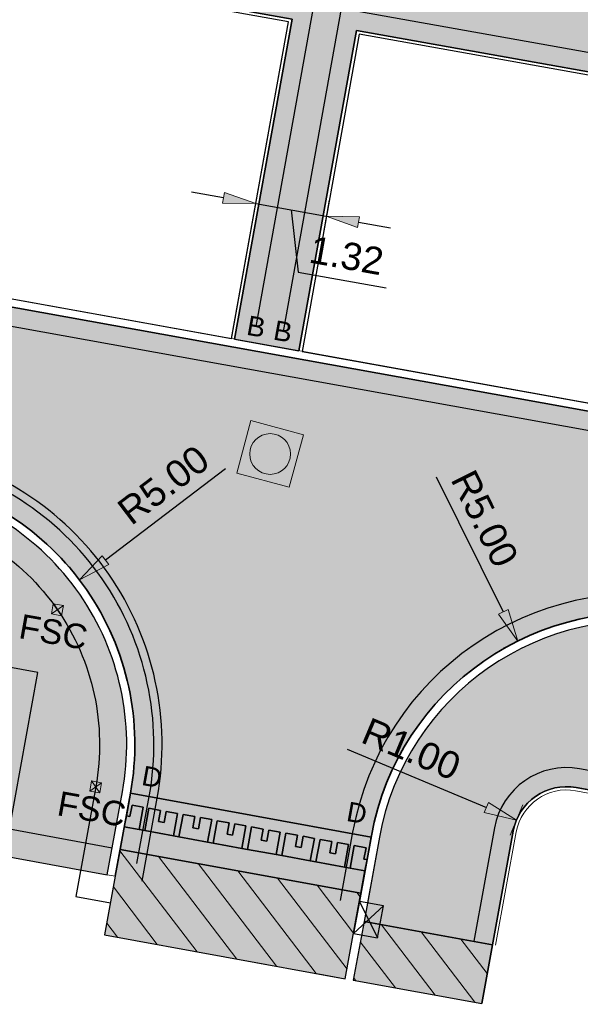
# Model space of a CAD drawing. Header units: metres. Extents: x 131295 to 132236, y 397710 to 398702.
# Tile 31 of 127: x 131415 to 131425, y 397912 to 397930. Entities that reach past the tile are written whole.
import ezdxf
from ezdxf.enums import TextEntityAlignment as Align

# ---------------------------------------------------------------- set-up
doc = ezdxf.new("R2010")
doc.units = ezdxf.units.M
doc.linetypes.add('AL-BANDVERLAGING', pattern=[5, 1.5, -1, 0, -1, 1.5])
doc.linetypes.add('AL-MATERIAALS', pattern=[2, 1, -1])
doc.layers.get('Defpoints').update_dxf_attribs({"color": 128})
for name, color, linetype, lineweight in [('N-IE-afzetpaal', 190, 'Continuous', 18), ('N-IE-te stellen putdeksel', 190, 'Continuous', 18), ('N-KO-bandverlaging', 1, 'AL-BANDVERLAGING', 18), ('N-KO-opsluitband 60x200mm', 2, 'Continuous', 25), ('N-KO-opsluitband achterkant', 8, 'Continuous', 5), ('N-KO-tekst banden', 1, 'Continuous', 18), ('N-KO-trottoirband 130-150x250mm', 3, 'Continuous', 35), ('N-KO-trottoirband achterkant', 8, 'Continuous', 5), ('N-RI-trottoirkolk', 7, 'Continuous', 25), ("N-VH-arcering 'MAT' grijs 254", 254, 'Continuous', 18), ('N-VH-arcering herstraten', 1, 'Continuous', 18), ('X-AL-maatvoering', 1, 'Continuous', 18), ('X-AL-materiaalscheiding', 1, 'AL-MATERIAALS', 18), ('X-AL-sinusdrempel grijs', 252, 'Continuous', 25), ('X-AL-sinusdrempel wit', 255, 'Continuous', 25), ('X-AL-sinusdrempel zwart', 250, 'Continuous', 25)]:
    doc.layers.add(name, color=color, linetype=linetype, lineweight=lineweight)
doc.layers.add("N-VH-arcering 'MAT' kleur 1 (heiderood)", color=7, linetype='Continuous', lineweight=18, true_color=0xd98c8c)
for name, color, linetype, plot in [('X-AL-contourlijnen', 30, 'Continuous', False), ('X-AL-hulplijn bandenlijnnummers', 30, 'Continuous', False), ('X-AL-hulplijn hoogtetekst', 190, 'Continuous', False)]:
    doc.layers.add(name, color=color, linetype=linetype, plot=plot)
doc.styles.add('CS Annotative', font='arial.ttf')
doc.dimstyles.new('CS Annotative', dxfattribs={"dimtxt": 2.5, "dimasz": 3, "dimexe": 0.18, "dimexo": 0.0625, "dimgap": 1, "dimtad": 1, "dimzin": 0, "dimdsep": 46, "dimtxsty": 'CS Annotative', "dimblk": 'CS Dimensionpijl', "dimcen": 0, "dimse1": 1, "dimse2": 1, "dimclrd": 256, "dimclre": 256, "dimclrt": 2, "dimadec": 0, "dimazin": 0, "dimtm": 1e-09, "dimtfac": 1, "dimtofl": 0, "dimtmove": 1, "dimatfit": 3, "dimfxl": 1, "dimtfillclr": 256, "dimtolj": 1, "dimtzin": 0, "dimarcsym": 0})
pattern_1 = [(307.33, (0, 0), (0.3975780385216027, 0.3032024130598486), [])]

# ---------------------------------------------------------------- blocks, each defined once
blk = doc.blocks.new('CS Dimensionpijl')
h = blk.add_hatch(color=256)
h.dxf.hatch_style = 1
h.paths.add_polyline_path([(-1, -0.1666666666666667), (0, 0), (-1, 0.1666666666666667)])
at = {"flags": 128}
blk.add_lwpolyline([(0, 0.5), (0, -0.5)], dxfattribs=at)
blk.add_lwpolyline([(-1, -0.1666666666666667), (0, 0), (-1, 0.1666666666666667)], close=True, dxfattribs=at)
blk = doc.blocks.new('*D224')
at = {"layer": 'Defpoints', "color": 0, "transparency": 16777216}
for p in [(131415.8114801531, 397919.569261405), (131411.8313420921, 397916.5429598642)]:
    blk.add_point(p, dxfattribs=at)
at = {"layer": 'X-AL-maatvoering', "lineweight": -2, "transparency": 16777216}
blk.add_line((131418.4985348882, 397921.6123658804), (131416.2890967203, 397919.9324175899), dxfattribs=at)
at = {"layer": 'X-AL-maatvoering', "lineweight": -2, "transparency": 16777216, "xscale": 0.6000000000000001, "yscale": 0.6000000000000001, "zscale": 0.6000000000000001, "rotation": 217.2475757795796}
blk.add_blockref('CS Dimensionpijl', (131415.8114801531, 397919.569261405), dxfattribs=at)
at = {"layer": 'X-AL-maatvoering', "color": 2, "transparency": 16777216, "insert": (131417.3570572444, 397921.3163904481), "char_height": 0.5, "attachment_point": 5, "rotation": 37.24757577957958, "style": 'CS Annotative'}
blk.add_mtext('\\A1;R5.00', dxfattribs=at)
blk = doc.blocks.new('*D225')
at = {"layer": 'Defpoints', "color": 0, "transparency": 16777216}
for p in [(131423.8755991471, 397918.445388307), (131426.1008768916, 397913.9678734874)]:
    blk.add_point(p, dxfattribs=at)
at = {"layer": 'X-AL-maatvoering', "lineweight": -2, "transparency": 16777216}
blk.add_line((131422.3732786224, 397921.468230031), (131423.6085658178, 397918.9826900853), dxfattribs=at)
at = {"layer": 'X-AL-maatvoering', "lineweight": -2, "transparency": 16777216, "xscale": 0.6000000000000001, "yscale": 0.6000000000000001, "zscale": 0.6000000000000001, "rotation": 296.4268928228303}
blk.add_blockref('CS Dimensionpijl', (131423.8755991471, 397918.445388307), dxfattribs=at)
at = {"layer": 'X-AL-maatvoering', "color": 2, "transparency": 16777216, "insert": (131423.2651159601, 397920.6967387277), "char_height": 0.5, "attachment_point": 5, "rotation": 296.4268928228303, "style": 'CS Annotative'}
blk.add_mtext('\\A1;R5.00', dxfattribs=at)
blk = doc.blocks.new('*D226')
at = {"layer": 'Defpoints', "color": 0, "transparency": 16777216}
for p in [(131423.8504019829, 397915.153223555), (131424.7725817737, 397914.7664620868)]:
    blk.add_point(p, dxfattribs=at)
at = {"layer": 'X-AL-maatvoering', "lineweight": -2, "transparency": 16777216}
blk.add_line((131420.7375105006, 397916.458767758), (131423.2970941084, 397915.385280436), dxfattribs=at)
at = {"layer": 'X-AL-maatvoering', "lineweight": -2, "transparency": 16777216, "xscale": 0.6000000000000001, "yscale": 0.6000000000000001, "zscale": 0.6000000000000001, "rotation": 337.2468620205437}
blk.add_blockref('CS Dimensionpijl', (131423.8504019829, 397915.153223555), dxfattribs=at)
at = {"layer": 'X-AL-maatvoering', "color": 2, "transparency": 16777216, "insert": (131421.9167356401, 397916.4579085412), "char_height": 0.5, "attachment_point": 5, "rotation": 337.2468620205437, "style": 'CS Annotative'}
blk.add_mtext('\\A1;R1.00', dxfattribs=at)
blk = doc.blocks.new('CS Afzetpaal')
for p, q in [((0.09398349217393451, 0.09398291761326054), (-0.09398349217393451, -0.09398291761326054)), ((-0.0939829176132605, 0.09398291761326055), (0.0939829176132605, -0.09398291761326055))]:
    blk.add_line(p, q)
at = {"flags": 128}
blk.add_lwpolyline([(-0.09398320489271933, 0.09398320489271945), (0.0939837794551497, 0.09398320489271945), (0.0939837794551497, -0.09398263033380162), (-0.09398320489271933, -0.09398263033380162)], close=True, dxfattribs=at)
at = {"style": 'CS Annotative'}
blk.add_attdef('RECHTS', text='', height=0.45, dxfattribs=at).set_placement((0, -0.1879658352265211), align=Align.TOP_CENTER)
blk = doc.blocks.new('*U543')
for p, q in [((2.500905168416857, 1.028578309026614), (-0.2947808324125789, -1.470749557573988)), ((0.2947808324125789, 1.470749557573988), (1.9113435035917, -1.912920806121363))]:
    blk.add_line(p, q)
blk.add_lwpolyline([(0.2947808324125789, 1.470749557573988), (-0.2947808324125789, -1.470749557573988), (1.9113435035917, -1.912920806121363), (2.500905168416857, 1.028578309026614)], close=True)
blk = doc.blocks.new('CS te stellen put(deksel)')
at = {"flags": 128}
blk.add_lwpolyline([(-0.5, -0.5), (0.5, -0.5), (0.5, 0.5), (-0.5000000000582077, 0.5), (-0.5, -0.5)], close=True, dxfattribs=at)
blk.add_circle((0.0001273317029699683, 0.0003214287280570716), 0.3749999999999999)
blk = doc.blocks.new('*D611')
at = {"layer": 'Defpoints', "color": 0, "transparency": 16777216}
for p in [(131419.1314266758, 397926.9227703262), (131420.4306785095, 397926.6896507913), (131420.3532374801, 397926.2580464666)]:
    blk.add_point(p, dxfattribs=at)
at = {"layer": 'X-AL-maatvoering', "lineweight": -2, "transparency": 16777216}
for p, q in [((131418.4634166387, 397926.597129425), (131417.872847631, 397926.7030928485)), ((131419.0539856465, 397926.4911660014), (131420.3532374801, 397926.2580464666)), ((131419.7036115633, 397926.374606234), (131419.8344396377, 397925.2311570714)), ((131420.9438064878, 397926.152083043), (131421.5343754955, 397926.0461196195)), ((131419.8344396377, 397925.2311570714), (131421.4551473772, 397924.9403599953))]:
    blk.add_line(p, q, dxfattribs=at)
at = {"layer": 'X-AL-maatvoering', "lineweight": -2, "transparency": 16777216, "xscale": 0.6000000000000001, "yscale": 0.6000000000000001, "zscale": 0.6000000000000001}
for p, rotation in [((131419.0539856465, 397926.4911660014), 349.8278861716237), ((131420.3532374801, 397926.2580464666), 169.8278861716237)]:
    blk.add_blockref('CS Dimensionpijl', p, dxfattribs=dict(at, rotation=rotation))
at = {"layer": 'X-AL-maatvoering', "color": 2, "transparency": 16777216, "insert": (131420.725229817, 397925.5340565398), "char_height": 0.5, "attachment_point": 5, "rotation": 349.82788617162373, "style": 'CS Annotative'}
blk.add_mtext('\\A1;1.32', dxfattribs=at)

msp = doc.modelspace()

# ---------------------------------------------------------------- hatches: boundary and pattern name
at = {"layer": "N-VH-arcering 'MAT' grijs 254"}
h = msp.add_hatch(color=256, dxfattribs=at)
h.dxf.hatch_style = 1
edge = h.paths.add_edge_path()
edge.add_line((131362.3298426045, 397940.1562312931), (131376.1443479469, 397937.6747420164))
edge.add_line((131376.1443479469, 397937.6747420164), (131375.4591707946, 397933.8779143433))
edge.add_line((131375.4591707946, 397933.8779143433), (131375.1217462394, 397932.0081163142))
edge.add_arc((131375.2693618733, 397931.9814775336), 0.1499999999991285, 169.7704755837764, 259.7704755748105)
edge.add_line((131375.2427230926, 397931.8338618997), (131375.3581578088, 397932.4735296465))
edge.add_line((131375.3581578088, 397932.4735296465), (131375.5057734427, 397932.4468908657))
edge.add_line((131375.5057734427, 397932.4468908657), (131376.391467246, 397932.2870581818))
edge.add_line((131376.391467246, 397932.2870581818), (131376.5390828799, 397932.2604194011))
edge.add_line((131376.5390828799, 397932.2604194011), (131376.4236481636, 397931.6207516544))
edge.add_arc((131376.4502869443, 397931.7683672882), 0.1499999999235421, 259.7704755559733, 349.7704755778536)
edge.add_line((131376.5979025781, 397931.7417285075), (131376.9353271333, 397933.6115265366))
edge.add_line((131376.9353271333, 397933.6115265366), (131377.6207187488, 397937.409542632))
edge.add_line((131377.6207187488, 397937.409542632), (131388.4651395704, 397935.4615674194))
edge.add_line((131388.4651395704, 397935.4615674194), (131395.1418002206, 397934.2707183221))
edge.add_line((131395.1418002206, 397934.2707183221), (131394.4523823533, 397930.4503912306))
edge.add_line((131394.4523823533, 397930.4503912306), (131394.1149577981, 397928.5805932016))
edge.add_arc((131394.2625734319, 397928.553954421), 0.1499999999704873, 169.7704755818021, 259.7704755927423)
edge.add_line((131394.2359346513, 397928.4063387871), (131394.3513693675, 397929.0460065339))
edge.add_line((131394.3513693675, 397929.0460065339), (131394.4989850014, 397929.0193677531))
edge.add_line((131394.4989850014, 397929.0193677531), (131395.3846788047, 397928.8595350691))
edge.add_line((131395.3846788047, 397928.8595350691), (131395.5322944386, 397928.8328962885))
edge.add_line((131395.5322944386, 397928.8328962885), (131395.4168597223, 397928.1932285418))
edge.add_arc((131395.443498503, 397928.3408441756), 0.1499999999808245, 259.7704755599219, 349.7704755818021)
edge.add_line((131395.5911141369, 397928.3142053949), (131395.928538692, 397930.184003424))
edge.add_line((131395.928538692, 397930.184003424), (131396.618498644, 397934.0073344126))
edge.add_line((131396.618498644, 397934.0073344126), (131412.509402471, 397931.1730330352))
edge.add_line((131412.509402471, 397931.1730330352), (131419.7245417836, 397929.885910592))
edge.add_line((131419.7245417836, 397929.885910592), (131418.6670311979, 397923.9974926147))
edge.add_line((131418.6670311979, 397923.9974926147), (131419.847956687, 397923.7843822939))
edge.add_line((131419.847956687, 397923.7843822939), (131420.9058923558, 397929.6751672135))
edge.add_line((131420.9058923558, 397929.6751672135), (131428.6123601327, 397928.3003957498))
edge.add_line((131428.6123601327, 397928.3003957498), (131444.9507375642, 397925.4286671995))
edge.add_line((131444.9507375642, 397925.4286671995), (131444.1380420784, 397920.9252118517))
edge.add_line((131444.1380420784, 397920.9252118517), (131442.3111351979, 397921.2548962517))
edge.add_line((131442.3111351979, 397921.2548962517), (131442.0980249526, 397920.0739711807))
edge.add_arc((131442.3932562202, 397920.0206936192), 0.2999999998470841, 169.7704755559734, 259.7704756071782)
edge.add_line((131442.339978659, 397919.7254623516), (131443.576423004, 397919.5023330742))
edge.add_line((131443.576423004, 397919.5023330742), (131443.6563393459, 397919.9451799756))
edge.add_line((131443.6563393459, 397919.9451799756), (131443.9515706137, 397919.8919024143))
edge.add_line((131443.9515706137, 397919.8919024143), (131446.018189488, 397919.5189594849))
edge.add_line((131446.018189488, 397919.5189594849), (131446.3134207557, 397919.4656819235))
edge.add_line((131446.3134207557, 397919.4656819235), (131446.2335044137, 397919.0228350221))
edge.add_line((131446.2335044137, 397919.0228350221), (131449.382789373, 397918.4545137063))
edge.add_arc((131449.4360669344, 397918.7497449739), 0.2999999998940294, 259.7704755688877, 349.7704756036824)
edge.add_line((131449.7312982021, 397918.6964674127), (131449.9444084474, 397919.8773924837))
edge.add_line((131449.9444084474, 397919.8773924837), (131446.2046609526, 397920.5522689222))
edge.add_line((131446.2046609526, 397920.5522689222), (131446.9495302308, 397924.6798734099))
edge.add_line((131446.9495302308, 397924.6798734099), (131468.0387509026, 397917.3295160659))
edge.add_arc((131467.7096321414, 397916.3852275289), 1.000000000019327, -10.229524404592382, 70.78470337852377, ccw=False)
edge.add_line((131468.6937363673, 397916.207635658), (131469.7208847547, 397919.601642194))
edge.add_line((131469.7208847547, 397919.601642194), (131465.8175513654, 397921.0128124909))
edge.add_line((131465.8175513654, 397921.0128124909), (131464.3862742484, 397921.499552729))
edge.add_line((131464.3862742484, 397921.499552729), (131464.0850284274, 397920.6137285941))
edge.add_line((131464.0850284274, 397920.6137285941), (131448.1858229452, 397926.1551776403))
edge.add_line((131448.1858229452, 397926.1551776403), (131448.492, 397927.037))
edge.add_line((131448.492, 397927.037), (131444.99, 397927.91))
edge.add_line((131444.99, 397927.91), (131444.8753790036, 397927.2695054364))
edge.add_line((131444.8753790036, 397927.2695054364), (131428.9262189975, 397930.072822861))
edge.add_line((131428.9262189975, 397930.072822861), (131412.8254588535, 397932.945068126))
edge.add_line((131412.8254588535, 397932.945068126), (131388.7822892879, 397937.2334075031))
edge.add_line((131388.7822892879, 397937.2334075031), (131363.9438561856, 397941.6951166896))
edge.add_line((131363.9438561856, 397941.6951166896), (131364.07, 397942.4))
edge.add_line((131364.07, 397942.4), (131358.9602732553, 397943.3144214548))
edge.add_line((131358.9602732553, 397943.3144214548), (131358.4923955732, 397941.445300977))
edge.add_line((131358.4923955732, 397941.445300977), (131356.8013946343, 397941.8533012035))
edge.add_line((131356.8013946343, 397941.8533012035), (131356.4578310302, 397940.4808397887))
edge.add_arc((131361.1626603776, 397939.3030958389), 4.849999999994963, 165.9461456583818, 259.7459520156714)
edge.add_line((131360.2992969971, 397934.5305594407), (131361.1689388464, 397939.3495762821))
edge.add_arc((131362.1530430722, 397939.1719844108), 1.00000000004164, 79.81660319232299, 169.770475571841, ccw=False)
h = msp.add_hatch(color=256, dxfattribs=at)
h.dxf.hatch_style = 1
edge = h.paths.add_edge_path()
edge.add_line((131305.9683725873, 397938.6446867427), (131304.3972268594, 397938.9282163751))
edge.add_line((131304.3972268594, 397938.9282163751), (131304.1102677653, 397937.3380666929))
edge.add_line((131304.1102677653, 397937.3380666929), (131307.9418037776, 397936.6333467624))
edge.add_line((131307.9418037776, 397936.6333467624), (131307.9524383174, 397936.6876625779))
edge.add_line((131307.9524383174, 397936.6876625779), (131311.3923371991, 397936.0733593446))
edge.add_line((131311.3923371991, 397936.0733593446), (131311.4702741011, 397936.3942461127))
edge.add_line((131311.4702741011, 397936.3942461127), (131313.2153861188, 397936.0362549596))
edge.add_line((131313.2153861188, 397936.0362549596), (131313.1698974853, 397935.7181955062))
edge.add_line((131313.1698974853, 397935.7181955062), (131316.6313671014, 397935.0993692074))
edge.add_line((131316.6313671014, 397935.0993692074), (131322.9994931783, 397933.9552348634))
edge.add_line((131322.9994931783, 397933.9552348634), (131326.690603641, 397933.2914761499))
edge.add_line((131326.690603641, 397933.2914761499), (131328.4937154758, 397932.9817477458))
edge.add_line((131328.4937154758, 397932.9817477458), (131331.202870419, 397932.5006052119))
edge.add_line((131331.202870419, 397932.5006052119), (131331.154, 397932.226))
edge.add_line((131331.154, 397932.226), (131334.354, 397931.644))
edge.add_line((131334.354, 397931.644), (131334.396, 397931.88))
edge.add_line((131334.396, 397931.88), (131337.2042140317, 397931.4347740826))
edge.add_line((131337.2042140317, 397931.4347740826), (131337.1502516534, 397931.1315569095))
edge.add_line((131337.1502516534, 397931.1315569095), (131340.345, 397930.563))
edge.add_line((131340.345, 397930.563), (131340.399164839, 397930.8673548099))
edge.add_line((131340.399164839, 397930.8673548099), (131343.2003135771, 397930.3701480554))
edge.add_line((131343.2003135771, 397930.3701480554), (131343.145, 397930.068))
edge.add_line((131343.145, 397930.068), (131346.346, 397929.482))
edge.add_line((131346.346, 397929.482), (131346.401686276, 397929.7949038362))
edge.add_line((131346.401686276, 397929.7949038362), (131349.1939817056, 397929.2913257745))
edge.add_line((131349.1939817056, 397929.2913257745), (131349.14, 397928.988))
edge.add_line((131349.14, 397928.988), (131352.332596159, 397928.3964465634))
edge.add_line((131352.332596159, 397928.3964465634), (131352.377, 397928.632))
edge.add_line((131352.377, 397928.632), (131355.194, 397928.1459999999))
edge.add_line((131355.194, 397928.1459999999), (131355.156, 397927.908))
edge.add_line((131355.156, 397927.908), (131358.355, 397927.326))
edge.add_line((131358.355, 397927.326), (131358.4, 397927.564))
edge.add_line((131358.4, 397927.564), (131361.203, 397927.046))
edge.add_line((131361.203, 397927.046), (131361.161, 397926.81))
edge.add_line((131361.161, 397926.81), (131364.367, 397926.246))
edge.add_line((131364.367, 397926.246), (131364.409, 397926.482))
edge.add_line((131364.409, 397926.482), (131367.199, 397925.969))
edge.add_line((131367.199, 397925.969), (131367.054, 397925.182))
edge.add_line((131367.054, 397925.182), (131372.193, 397924.2659999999))
edge.add_line((131372.193, 397924.2659999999), (131372.333, 397925.062))
edge.add_line((131372.333, 397925.062), (131375.132, 397924.54))
edge.add_line((131375.132, 397924.54), (131375.088, 397924.304))
edge.add_line((131375.088, 397924.304), (131378.306, 397923.739))
edge.add_line((131378.306, 397923.739), (131378.348, 397923.975))
edge.add_line((131378.348, 397923.975), (131381.137, 397923.471))
edge.add_line((131381.137, 397923.471), (131381.094, 397923.235))
edge.add_line((131381.094, 397923.235), (131384.306, 397922.66))
edge.add_line((131384.306, 397922.66), (131384.348, 397922.896))
edge.add_line((131384.348, 397922.896), (131387.15, 397922.387))
edge.add_line((131387.15, 397922.387), (131387.105, 397922.151))
edge.add_line((131387.105, 397922.151), (131390.316, 397921.58))
edge.add_line((131390.316, 397921.58), (131390.3710130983, 397921.8891212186))
edge.add_line((131390.3710130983, 397921.8891212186), (131393.1636637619, 397921.3851582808))
edge.add_line((131393.1636637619, 397921.3851582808), (131393.109, 397921.078))
edge.add_line((131393.109, 397921.078), (131396.301, 397920.506))
edge.add_line((131396.301, 397920.506), (131396.3549689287, 397920.8092539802))
edge.add_line((131396.3549689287, 397920.8092539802), (131399.1476195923, 397920.3052910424))
edge.add_line((131399.1476195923, 397920.3052910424), (131399.094, 397920.004))
edge.add_line((131399.094, 397920.004), (131402.3616196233, 397919.424))
edge.add_line((131402.3616196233, 397919.424), (131402.3616196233, 397919.7252912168))
edge.add_line((131402.3616196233, 397919.7252912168), (131405.1623656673, 397919.2198673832))
edge.add_line((131405.1623656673, 397919.2198673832), (131405.107, 397918.916))
edge.add_line((131405.107, 397918.916), (131408.313110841, 397918.3361609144))
edge.add_line((131408.313110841, 397918.3361609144), (131408.356, 397918.572))
edge.add_line((131408.356, 397918.572), (131411.0600000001, 397918.09))
edge.add_line((131411.0600000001, 397918.09), (131412.909, 397917.752))
edge.add_line((131412.909, 397917.752), (131414.4663848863, 397917.4673791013))
edge.add_line((131414.4663848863, 397917.4673791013), (131414.363, 397916.899))
edge.add_line((131414.363, 397916.899), (131413.9411507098, 397914.5797991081))
edge.add_line((131413.9411507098, 397914.5797991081), (131416.3243109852, 397914.1463159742))
edge.add_line((131416.3243109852, 397914.1463159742), (131416.6026757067, 397915.6729739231))
edge.add_arc((131411.831342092, 397916.5429598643), 4.850000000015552, 349.6664361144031, 439.770475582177)
edge.add_line((131412.6926626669, 397921.3158653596), (131410.6700502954, 397921.6808668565))
edge.add_arc((131410.6434115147, 397921.5332512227), 0.1499999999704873, 79.77047558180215, 169.7704755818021)
edge.add_line((131410.4957958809, 397921.5598900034), (131410.1850101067, 397919.8377076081))
edge.add_line((131410.1850101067, 397919.8377076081), (131381.8428084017, 397924.9523534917))
edge.add_line((131381.8428084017, 397924.9523534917), (131382.1535941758, 397926.6745358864))
edge.add_arc((131382.0059785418, 397926.701174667), 0.1500000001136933, 349.7704755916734, 439.7704755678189)
edge.add_line((131382.0326173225, 397926.848790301), (131381.9171826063, 397926.2091225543))
edge.add_line((131381.9171826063, 397926.2091225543), (131381.7695669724, 397926.2357613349))
edge.add_line((131381.7695669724, 397926.2357613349), (131380.8838731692, 397926.395594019))
edge.add_line((131380.8838731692, 397926.395594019), (131380.7362575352, 397926.4222327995))
edge.add_line((131380.7362575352, 397926.4222327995), (131380.8516922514, 397927.0619005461))
edge.add_arc((131380.8250534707, 397926.9142849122), 0.1499999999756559, 79.77047557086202, 169.7704755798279)
edge.add_line((131380.6774378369, 397926.9409236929), (131380.3666520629, 397925.2187412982))
edge.add_line((131380.3666520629, 397925.2187412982), (131346.6118771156, 397931.3101424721))
edge.add_line((131346.6118771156, 397931.3101424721), (131346.9226628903, 397933.0323248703))
edge.add_arc((131346.7750472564, 397933.058963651), 0.1500000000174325, 349.7704756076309, 439.7704748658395)
edge.add_line((131346.801686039, 397933.2065792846), (131345.6207609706, 397933.4196895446))
edge.add_arc((131345.5941221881, 397933.272073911), 0.1500000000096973, 79.77047487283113, 169.7704755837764)
edge.add_line((131345.4465065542, 397933.2987126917), (131345.1357207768, 397931.5765302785))
edge.add_line((131345.1357207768, 397931.5765302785), (131305.9683725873, 397938.6446867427))
h = msp.add_hatch(color=256, dxfattribs=at)
h.dxf.hatch_style = 1
edge = h.paths.add_edge_path()
edge.add_line((131427.9155905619, 397918.1114606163), (131427.6203592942, 397918.1647381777))
edge.add_line((131427.6203592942, 397918.1647381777), (131427.7002756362, 397918.6075850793))
edge.add_line((131427.7002756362, 397918.6075850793), (131426.9621974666, 397918.7407789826))
edge.add_arc((131426.1008768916, 397913.9678734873), 4.849999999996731, 79.77047558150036, 169.6664361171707)
edge.add_line((131421.329543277, 397914.8378594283), (131421.0464555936, 397913.2852989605))
edge.add_line((131421.0464555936, 397913.2852989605), (131423.4083128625, 397912.8590954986))
edge.add_line((131423.4083128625, 397912.8590954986), (131423.788801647, 397914.9458406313))
edge.add_arc((131424.7725817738, 397914.7664620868), 1.000000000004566, 79.77047557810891, 169.6664361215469, ccw=False)
edge.add_line((131424.950173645, 397915.7505663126), (131427.409453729, 397915.3067635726))
edge.add_line((131427.409453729, 397915.3067635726), (131427.9155905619, 397918.1114606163))
h = msp.add_hatch(color=256, dxfattribs=at)
h.dxf.hatch_style = 1
h.paths.add_polyline_path([(131423.4083128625, 397912.8590954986), (131421.0464555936, 397913.2852989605), (131420.849467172, 397912.2049395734), (131423.2112263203, 397911.7781979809)])
at = {"layer": "N-VH-arcering 'MAT' kleur 1 (heiderood)"}
h = msp.add_hatch(color=256, dxfattribs=at)
h.dxf.hatch_style = 1
edge = h.paths.add_edge_path()
edge.add_line((131426.9888362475, 397918.8883946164), (131427.5926486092, 397922.2343489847))
edge.add_line((131427.5926486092, 397922.2343489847), (131413.3231138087, 397924.8094353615))
edge.add_line((131413.3231138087, 397924.8094353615), (131412.7193014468, 397921.4634809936))
edge.add_arc((131411.831342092, 397916.5429598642), 5.000000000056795, -10.33356388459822, 79.77047559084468, ccw=False)
edge.add_line((131416.7502427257, 397915.6460671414), (131421.177253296, 397914.8388636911))
edge.add_line((131421.177253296, 397914.8388636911), (131421.1819762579, 397914.86476621))
edge.add_arc((131426.1008768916, 397913.9678734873), 4.999999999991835, 79.77047557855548, 169.6664361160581, ccw=False)
h = msp.add_hatch(color=256, dxfattribs=at)
h.dxf.hatch_style = 1
h.paths.add_polyline_path([(131420.9889058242, 397913.8058945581), (131416.5618952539, 397914.6130980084), (131416.4718780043, 397914.1194091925), (131416.2748861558, 397913.0390310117), (131420.7019001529, 397912.2318463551), (131420.8988885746, 397913.3122057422)])
at = {"layer": 'N-VH-arcering herstraten'}
h = msp.add_hatch(dxfattribs=at)
h.set_pattern_fill('CS-HERSTRATEN', color=256, angle=262.33)
h.set_pattern_definition(pattern_1)
h.paths.add_polyline_path([(131420.9889058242, 397913.8058945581), (131416.5618952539, 397914.6130980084), (131416.4718780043, 397914.1194091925), (131416.2748861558, 397913.0390310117), (131420.7019001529, 397912.2318463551), (131420.8988885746, 397913.3122057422)])
h = msp.add_hatch(dxfattribs=at)
h.set_pattern_fill('CS-HERSTRATEN', color=256, angle=262.33)
h.set_pattern_definition(pattern_1)
h.paths.add_polyline_path([(131423.4083128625, 397912.8590954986), (131421.0464555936, 397913.2852989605), (131420.849467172, 397912.2049395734), (131423.2112263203, 397911.7781979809)])
at = {"layer": 'X-AL-sinusdrempel grijs'}
msp.add_hatch(color=256, dxfattribs=at).paths.add_polyline_path([(131421.0642448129, 397914.2190822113), (131420.7912458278, 397914.2688597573), (131420.6879489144, 397914.2876945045), (131420.1616265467, 397914.3836620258), (131420.0583296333, 397914.402496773), (131419.5320072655, 397914.4984642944), (131419.4287103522, 397914.5172990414), (131418.9023879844, 397914.6132665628), (131418.7990910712, 397914.63210131), (131418.2727687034, 397914.7280688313), (131418.1694717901, 397914.7469035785), (131417.6431494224, 397914.8428710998), (131417.539852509, 397914.861705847), (131417.0135301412, 397914.9576733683), (131416.9102332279, 397914.9765081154), (131416.6372342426, 397915.0262856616), (131416.5618952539, 397914.6130980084), (131420.9889058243, 397913.8058945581)])
at = {"layer": 'X-AL-sinusdrempel wit'}
msp.add_hatch(color=256, dxfattribs=at).paths.add_polyline_path([(131421.177253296, 397914.8388636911), (131416.7502427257, 397915.6460671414), (131416.674903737, 397915.2328794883), (131416.7413088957, 397915.2207714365), (131416.77897839, 397915.427365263), (131416.9855722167, 397915.3896957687), (131416.9102332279, 397914.9765081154), (131417.0135301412, 397914.9576733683), (131417.0888691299, 397915.3708610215), (131417.3053007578, 397915.3313977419), (131417.2676312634, 397915.1248039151), (131417.3709281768, 397915.105969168), (131417.4085976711, 397915.3125629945), (131417.6151914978, 397915.2748935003), (131417.539852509, 397914.861705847), (131417.6431494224, 397914.8428710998), (131417.718488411, 397915.256058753), (131417.9349200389, 397915.2165954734), (131417.8972505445, 397915.0100016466), (131418.0005474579, 397914.9911668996), (131418.0382169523, 397915.197760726), (131418.2448107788, 397915.1600912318), (131418.1694717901, 397914.7469035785), (131418.2727687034, 397914.7280688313), (131418.3481076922, 397915.1412564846), (131418.5645393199, 397915.1017932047), (131418.5268698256, 397914.895199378), (131418.6301667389, 397914.8763646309), (131418.6678362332, 397915.0829584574), (131418.8744300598, 397915.0452889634), (131418.7990910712, 397914.63210131), (131418.9023879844, 397914.6132665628), (131418.9777269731, 397915.026454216), (131419.1941586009, 397914.9869909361), (131419.1564891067, 397914.7803971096), (131419.25978602, 397914.7615623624), (131419.2974555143, 397914.968156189), (131419.504049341, 397914.9304866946), (131419.4287103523, 397914.5172990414), (131419.5320072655, 397914.4984642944), (131419.6073462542, 397914.9116519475), (131419.823777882, 397914.8721886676), (131419.7861083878, 397914.6655948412), (131419.889405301, 397914.646760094), (131419.9270747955, 397914.8533539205), (131420.1336686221, 397914.8156844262), (131420.0583296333, 397914.402496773), (131420.1616265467, 397914.3836620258), (131420.2369655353, 397914.796849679), (131420.4533971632, 397914.7573863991), (131420.4157276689, 397914.5507925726), (131420.5190245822, 397914.5319578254), (131420.5566940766, 397914.738551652), (131420.7632879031, 397914.7008821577), (131420.6879489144, 397914.2876945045), (131420.7912458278, 397914.2688597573), (131420.8665848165, 397914.6820474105), (131421.0830164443, 397914.6425841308), (131421.0453469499, 397914.4359903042), (131421.1019143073, 397914.4256760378)])
at = {"layer": 'X-AL-sinusdrempel zwart'}
for points in [[(131416.9855722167, 397915.3896957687), (131416.77897839, 397915.427365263), (131416.7413088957, 397915.2207714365), (131416.674903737, 397915.2328794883), (131416.6372342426, 397915.0262856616), (131416.9102332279, 397914.9765081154)], [(131417.6151914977, 397915.2748935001), (131417.4085976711, 397915.3125629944), (131417.3709281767, 397915.1059691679), (131417.2676312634, 397915.124803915), (131417.3053007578, 397915.3313977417), (131417.0888691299, 397915.3708610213), (131417.0135301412, 397914.9576733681), (131417.539852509, 397914.8617058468)], [(131418.2448107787, 397915.1600912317), (131418.0382169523, 397915.1977607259), (131418.0005474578, 397914.9911668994), (131417.8972505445, 397915.0100016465), (131417.9349200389, 397915.2165954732), (131417.718488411, 397915.2560587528), (131417.6431494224, 397914.8428710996), (131418.1694717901, 397914.7469035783)], [(131418.8744300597, 397915.0452889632), (131418.6678362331, 397915.0829584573), (131418.6301667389, 397914.8763646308), (131418.5268698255, 397914.8951993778), (131418.5645393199, 397915.1017932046), (131418.3481076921, 397915.1412564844), (131418.2727687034, 397914.7280688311), (131418.7990910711, 397914.6321013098)], [(131419.504049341, 397914.9304866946), (131419.2974555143, 397914.9681561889), (131419.25978602, 397914.7615623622), (131419.1564891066, 397914.7803971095), (131419.1941586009, 397914.986990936), (131418.977726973, 397915.0264542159), (131418.9023879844, 397914.6132665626), (131419.4287103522, 397914.5172990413)], [(131420.133668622, 397914.8156844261), (131419.9270747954, 397914.8533539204), (131419.889405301, 397914.6467600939), (131419.7861083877, 397914.665594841), (131419.823777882, 397914.8721886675), (131419.6073462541, 397914.9116519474), (131419.5320072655, 397914.4984642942), (131420.0583296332, 397914.4024967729)], [(131420.7632879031, 397914.7008821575), (131420.5566940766, 397914.7385516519), (131420.5190245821, 397914.5319578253), (131420.4157276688, 397914.5507925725), (131420.4533971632, 397914.757386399), (131420.2369655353, 397914.7968496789), (131420.1616265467, 397914.3836620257), (131420.6879489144, 397914.2876945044)], [(131421.1019143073, 397914.4256760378), (131421.0453469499, 397914.4359903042), (131421.0830164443, 397914.6425841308), (131420.8665848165, 397914.6820474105), (131420.7912458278, 397914.2688597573), (131421.0642448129, 397914.2190822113)]]:
    msp.add_hatch(color=256, dxfattribs=at).paths.add_polyline_path(points)

# ---------------------------------------------------------------- linework, layer by layer
at = {"layer": 'N-KO-bandverlaging', "flags": 128}
msp.add_lwpolyline([(131420.8493690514, 397912.2044014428), (131423.2927820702, 397911.7634810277)], dxfattribs=at)
at = {"layer": 'N-KO-opsluitband 60x200mm', "flags": 128}
for points in [[(131418.6668437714, 397923.9964489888), (131419.7245417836, 397929.885910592), (131412.509402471, 397931.1730330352), (131396.618498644, 397934.0073344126), (131395.9462978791, 397930.2824138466)], [(131442.3111351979, 397921.2548962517), (131444.1380420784, 397920.9252118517), (131444.9507375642, 397925.4286671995), (131428.6123601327, 397928.3003957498), (131420.9058923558, 397929.6751672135), (131419.8479477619, 397923.7843325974)]]:
    msp.add_lwpolyline(points, dxfattribs=at)
msp.add_lwpolyline([(131427.6634509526, 397914.2967694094), (131427.8319557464, 397915.2305186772), (131424.950173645, 397915.7505663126, 0.4136818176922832), (131423.788801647, 397914.9458406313), (131423.2112263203, 397911.7781979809)], format="xyb", dxfattribs=at)
at = {"layer": 'N-KO-opsluitband achterkant', "flags": 128}
for points in [[(131418.6077885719, 397924.0070548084), (131419.6548684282, 397929.8373925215), (131412.4988653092, 397931.1139655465), (131396.6669110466, 397933.9377526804), (131396.0053441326, 397930.2717583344)], [(131442.3217907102, 397921.3139425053), (131444.0896513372, 397920.9949136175), (131444.8809872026, 397925.3800071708), (131428.6018981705, 397928.2413148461), (131420.9543540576, 397929.6055748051), (131419.9070029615, 397923.7737267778)]]:
    msp.add_lwpolyline(points, dxfattribs=at)
msp.add_lwpolyline([(131427.6044046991, 397914.3074249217), (131427.7622539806, 397915.1821279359), (131424.9395181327, 397915.6915200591, 0.4136818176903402), (131423.8478284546, 397914.9350779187), (131423.4673396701, 397912.8483327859)], format="xyb", dxfattribs=at)
at = {"layer": 'N-KO-trottoirband 130-150x250mm', "ltscale": 0.8}
for points in [[(131416.4718780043, 397914.1194091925), (131416.7502427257, 397915.6460671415, 0.4147455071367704), (131412.7193014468, 397921.4634809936), (131410.6966890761, 397921.8284824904, 0.4142135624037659), (131410.348180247, 397921.586528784), (131410.1084312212, 397920.2579880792, -0.4142135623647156), (131409.8180071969, 397920.0563599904), (131382.2630888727, 397925.0289323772, -0.4142135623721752), (131382.061460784, 397925.3193564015), (131382.3012098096, 397926.6478971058, 0.4142135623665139), (131382.0592561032, 397926.9964059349)], [(131427.7269144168, 397918.7552007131), (131426.9888362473, 397918.8883946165, 0.4136818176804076), (131421.1819762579, 397914.8647662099), (131420.9618350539, 397913.6574281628)]]:
    msp.add_lwpolyline(points, format="xyb", dxfattribs=at)
at = {"layer": 'N-KO-trottoirband 130-150x250mm'}
msp.add_lwpolyline([(131430.3453892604, 397923.3634322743), (131430.1411586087, 397922.2317124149, -0.4142135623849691), (131429.6183953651, 397921.8687818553), (131413.3501230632, 397924.8045612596, -0.4142135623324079), (131412.9871925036, 397925.3273245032), (131413.1914231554, 397926.4590443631)], format="xyb", dxfattribs=at)
at = {"layer": 'N-KO-trottoirband achterkant', "ltscale": 0.1}
msp.add_lwpolyline([(131443.576423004, 397919.5023330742), (131442.339978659, 397919.7254623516, -0.414213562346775), (131442.0980249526, 397920.0739711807), (131442.4265699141, 397921.8945639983), (131430.3220879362, 397924.078944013), (131429.9935429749, 397922.2583511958, -0.4142135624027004), (131429.6450341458, 397922.0163974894), (131413.3767618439, 397924.9521768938, -0.4142135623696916), (131413.1348081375, 397925.3006857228), (131413.463353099, 397927.1212785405), (131395.9462978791, 397930.2824138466), (131395.5911141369, 397928.3142053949, -0.4142135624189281), (131395.4168597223, 397928.1932285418, 0.4142135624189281)], format="xyb", dxfattribs=at)
at = {"layer": 'N-KO-trottoirband achterkant', "ltscale": 0.8}
for points in [[(131382.0326173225, 397926.848790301, -0.4142135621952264), (131382.1535941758, 397926.6745358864), (131381.8428084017, 397924.9523534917), (131410.1850101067, 397919.8377076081), (131410.4957958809, 397921.5598900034, -0.4142135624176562), (131410.6700502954, 397921.6808668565), (131412.6926626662, 397921.3158653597, -0.4147455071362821), (131416.6026757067, 397915.6729739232), (131416.3243109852, 397914.1463159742), (131416.4718780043, 397914.1194091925)], [(131427.7002756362, 397918.6075850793), (131426.9621974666, 397918.7407789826, 0.4136818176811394), (131421.329543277, 397914.8378594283), (131421.1094020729, 397913.6305213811), (131420.9618350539, 397913.6574281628)]]:
    msp.add_lwpolyline(points, format="xyb", dxfattribs=at)
at = {"layer": 'X-AL-contourlijnen', "flags": 128}
for points in [[(131395.3846788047, 397928.8595350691), (131395.5322944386, 397928.8328962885), (131395.4168597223, 397928.1932285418, 0.414213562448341), (131395.5911141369, 397928.3142053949), (131395.928538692, 397930.184003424), (131396.618498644, 397934.0073344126), (131412.509402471, 397931.1730330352), (131419.7245417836, 397929.885910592), (131418.6670311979, 397923.9974926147), (131419.847956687, 397923.7843822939), (131420.9058923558, 397929.6751672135), (131428.6123601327, 397928.3003957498)], [(131393.109, 397921.078), (131396.301, 397920.506), (131396.3549689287, 397920.8092539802), (131399.1476195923, 397920.3052910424), (131399.094, 397920.004), (131402.3616196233, 397919.424), (131402.3616196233, 397919.7252912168), (131405.1623656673, 397919.2198673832), (131405.107, 397918.916), (131408.313110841, 397918.3361609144), (131408.356, 397918.572), (131411.0600000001, 397918.09), (131412.909, 397917.752), (131414.4663848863, 397917.4673791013), (131414.363, 397916.899), (131413.9411507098, 397914.5797991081), (131416.3243109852, 397914.1463159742), (131416.6026757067, 397915.6729739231, 0.4147455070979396), (131412.6926626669, 397921.3158653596), (131410.6700502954, 397921.6808668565, 0.4142135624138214), (131410.4957958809, 397921.5598900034), (131410.1850101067, 397919.8377076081), (131381.8428084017, 397924.9523534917)]]:
    msp.add_lwpolyline(points, format="xyb", dxfattribs=at)
for points in [[(131419.6548684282, 397929.8373925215), (131412.4988653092, 397931.1139655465), (131396.6669110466, 397933.9377526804), (131396.0053441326, 397930.2717583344), (131413.463353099, 397927.1212785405), (131413.1348081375, 397925.3006857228, 0.4142135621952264), (131413.3767618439, 397924.9521768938), (131418.6079849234, 397924.0081481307)], [(131444.8809872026, 397925.3800071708), (131428.6018981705, 397928.2413148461), (131420.9543540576, 397929.6055748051), (131419.9070029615, 397923.7737267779), (131429.6450341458, 397922.0163974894, 0.4142135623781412), (131429.9935429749, 397922.2583511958), (131430.3220879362, 397924.078944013), (131442.4265699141, 397921.8945639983), (131442.3217907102, 397921.3139425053), (131444.0896513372, 397920.9949136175)], [(131426.9888362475, 397918.8883946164), (131427.5926486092, 397922.2343489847), (131413.3231138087, 397924.8094353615), (131412.7193014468, 397921.4634809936, -0.4147455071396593), (131416.7502427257, 397915.6460671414), (131421.177253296, 397914.8388636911), (131421.1819762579, 397914.86476621, -0.4136818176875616)], [(131427.9155905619, 397918.1114606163), (131427.6203592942, 397918.1647381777), (131427.7002756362, 397918.6075850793), (131426.9621974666, 397918.7407789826, 0.41368181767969), (131421.329543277, 397914.8378594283), (131421.0464555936, 397913.2852989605), (131423.4083128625, 397912.8590954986), (131423.788801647, 397914.9458406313, -0.4136818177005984), (131424.950173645, 397915.7505663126), (131427.409453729, 397915.3067635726)]]:
    msp.add_lwpolyline(points, format="xyb", close=True, dxfattribs=at)
for points in [[(131421.177253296, 397914.8388636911), (131416.7502427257, 397915.6460671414), (131416.674903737, 397915.2328794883), (131416.7413088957, 397915.2207714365), (131416.77897839, 397915.427365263), (131416.9855722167, 397915.3896957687), (131416.9102332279, 397914.9765081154), (131417.0135301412, 397914.9576733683), (131417.0888691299, 397915.3708610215), (131417.3053007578, 397915.3313977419), (131417.2676312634, 397915.1248039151), (131417.3709281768, 397915.105969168), (131417.4085976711, 397915.3125629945), (131417.6151914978, 397915.2748935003), (131417.539852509, 397914.861705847), (131417.6431494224, 397914.8428710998), (131417.718488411, 397915.256058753), (131417.9349200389, 397915.2165954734), (131417.8972505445, 397915.0100016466), (131418.0005474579, 397914.9911668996), (131418.0382169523, 397915.197760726), (131418.2448107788, 397915.1600912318), (131418.1694717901, 397914.7469035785), (131418.2727687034, 397914.7280688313), (131418.3481076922, 397915.1412564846), (131418.5645393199, 397915.1017932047), (131418.5268698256, 397914.895199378), (131418.6301667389, 397914.8763646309), (131418.6678362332, 397915.0829584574), (131418.8744300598, 397915.0452889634), (131418.7990910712, 397914.63210131), (131418.9023879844, 397914.6132665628), (131418.9777269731, 397915.026454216), (131419.1941586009, 397914.9869909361), (131419.1564891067, 397914.7803971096), (131419.25978602, 397914.7615623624), (131419.2974555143, 397914.968156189), (131419.504049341, 397914.9304866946), (131419.4287103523, 397914.5172990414), (131419.5320072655, 397914.4984642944), (131419.6073462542, 397914.9116519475), (131419.823777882, 397914.8721886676), (131419.7861083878, 397914.6655948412), (131419.889405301, 397914.646760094), (131419.9270747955, 397914.8533539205), (131420.1336686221, 397914.8156844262), (131420.0583296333, 397914.402496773), (131420.1616265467, 397914.3836620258), (131420.2369655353, 397914.796849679), (131420.4533971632, 397914.7573863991), (131420.4157276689, 397914.5507925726), (131420.5190245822, 397914.5319578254), (131420.5566940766, 397914.738551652), (131420.7632879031, 397914.7008821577), (131420.6879489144, 397914.2876945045), (131420.7912458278, 397914.2688597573), (131420.8665848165, 397914.6820474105), (131421.0830164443, 397914.6425841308), (131421.0453469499, 397914.4359903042), (131421.1019143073, 397914.4256760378)], [(131416.9855722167, 397915.3896957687), (131416.77897839, 397915.427365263), (131416.7413088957, 397915.2207714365), (131416.674903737, 397915.2328794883), (131416.6372342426, 397915.0262856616), (131416.9102332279, 397914.9765081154)], [(131417.6151914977, 397915.2748935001), (131417.4085976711, 397915.3125629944), (131417.3709281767, 397915.1059691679), (131417.2676312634, 397915.124803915), (131417.3053007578, 397915.3313977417), (131417.0888691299, 397915.3708610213), (131417.0135301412, 397914.9576733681), (131417.539852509, 397914.8617058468)], [(131418.2448107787, 397915.1600912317), (131418.0382169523, 397915.1977607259), (131418.0005474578, 397914.9911668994), (131417.8972505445, 397915.0100016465), (131417.9349200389, 397915.2165954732), (131417.718488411, 397915.2560587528), (131417.6431494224, 397914.8428710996), (131418.1694717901, 397914.7469035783)], [(131418.8744300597, 397915.0452889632), (131418.6678362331, 397915.0829584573), (131418.6301667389, 397914.8763646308), (131418.5268698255, 397914.8951993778), (131418.5645393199, 397915.1017932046), (131418.3481076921, 397915.1412564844), (131418.2727687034, 397914.7280688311), (131418.7990910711, 397914.6321013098)], [(131421.0642448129, 397914.2190822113), (131420.7912458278, 397914.2688597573), (131420.6879489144, 397914.2876945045), (131420.1616265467, 397914.3836620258), (131420.0583296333, 397914.402496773), (131419.5320072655, 397914.4984642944), (131419.4287103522, 397914.5172990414), (131418.9023879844, 397914.6132665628), (131418.7990910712, 397914.63210131), (131418.2727687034, 397914.7280688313), (131418.1694717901, 397914.7469035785), (131417.6431494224, 397914.8428710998), (131417.539852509, 397914.861705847), (131417.0135301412, 397914.9576733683), (131416.9102332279, 397914.9765081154), (131416.6372342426, 397915.0262856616), (131416.5618952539, 397914.6130980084), (131420.9889058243, 397913.8058945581)], [(131419.504049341, 397914.9304866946), (131419.2974555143, 397914.9681561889), (131419.25978602, 397914.7615623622), (131419.1564891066, 397914.7803971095), (131419.1941586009, 397914.986990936), (131418.977726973, 397915.0264542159), (131418.9023879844, 397914.6132665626), (131419.4287103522, 397914.5172990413)], [(131420.133668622, 397914.8156844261), (131419.9270747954, 397914.8533539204), (131419.889405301, 397914.6467600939), (131419.7861083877, 397914.665594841), (131419.823777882, 397914.8721886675), (131419.6073462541, 397914.9116519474), (131419.5320072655, 397914.4984642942), (131420.0583296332, 397914.4024967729)], [(131420.7632879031, 397914.7008821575), (131420.5566940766, 397914.7385516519), (131420.5190245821, 397914.5319578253), (131420.4157276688, 397914.5507925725), (131420.4533971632, 397914.757386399), (131420.2369655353, 397914.7968496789), (131420.1616265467, 397914.3836620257), (131420.6879489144, 397914.2876945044)], [(131420.9889058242, 397913.8058945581), (131416.5618952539, 397914.6130980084), (131416.4718780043, 397914.1194091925), (131416.2748861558, 397913.0390310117), (131420.7019001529, 397912.2318463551), (131420.8988885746, 397913.3122057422)], [(131421.1019143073, 397914.4256760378), (131421.0453469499, 397914.4359903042), (131421.0830164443, 397914.6425841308), (131420.8665848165, 397914.6820474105), (131420.7912458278, 397914.2688597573), (131421.0642448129, 397914.2190822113)], [(131423.4083128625, 397912.8590954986), (131421.0464555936, 397913.2852989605), (131420.849467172, 397912.2049395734), (131423.2112263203, 397911.7781979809)]]:
    msp.add_lwpolyline(points, close=True, dxfattribs=at)
at = {"layer": 'X-AL-hulplijn bandenlijnnummers', "flags": 128}
for points in [[(131419.0643615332, 397924.2298577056), (131420.1309696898, 397930.1689326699), (131412.5708692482, 397931.5175933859), (131396.3360929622, 397934.4132278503), (131395.6373797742, 397930.5413918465)], [(131442.6918249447, 397920.8305434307), (131444.4203214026, 397920.5186182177), (131445.3576146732, 397925.7125173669), (131428.6733882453, 397928.6450343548), (131420.6231990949, 397930.0811229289), (131419.5564881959, 397924.1414758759)]]:
    msp.add_lwpolyline(points, dxfattribs=at)
at = {"layer": 'X-AL-hulplijn bandenlijnnummers', "ltscale": 0.8}
for points in [[(131416.870014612, 397914.35176074), (131417.09456577, 397915.5832846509, 0.4147455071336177), (131412.7814586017, 397921.8079174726), (131410.758846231, 397922.1729189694, 0.4142135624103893), (131410.0037437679, 397921.6486859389), (131409.7817539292, 397920.4185556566), (131382.4236564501, 397925.3556096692), (131382.6456462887, 397926.5857399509, 0.2846489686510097), (131382.3941959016, 397927.2225068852, 0.2846489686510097)], [(131427.493840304, 397919.1529147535), (131427.0509934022, 397919.2328310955, 0.413681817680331), (131420.8376532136, 397914.9275487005), (131420.6083790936, 397913.6701222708)]]:
    msp.add_lwpolyline(points, format="xyb", dxfattribs=at)
msp.add_lwpolyline([(131429.4086225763, 397921.550984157), (131413.4355815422, 397924.4334860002)], dxfattribs=at)
at = {"layer": 'X-AL-hulplijn bandenlijnnummers', "flags": 128}
msp.add_lwpolyline([(131428.0078874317, 397914.2346122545), (131428.2385493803, 397915.5127980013), (131425.0123307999, 397916.0950027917, 0.4136818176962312), (131423.4444786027, 397915.0086231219), (131423.0639898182, 397912.9218779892)], format="xyb", dxfattribs=at)
at = {"layer": 'X-AL-hulplijn hoogtetekst', "ltscale": 0.8}
for points in [[(131416.9637680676, 397914.0297199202), (131417.242132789, 397915.5563778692, 0.4147455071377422), (131412.8080973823, 397921.9555331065), (131410.7854850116, 397922.3205346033, 0.4142135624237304), (131409.8561281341, 397921.6753247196), (131409.660777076, 397920.5928100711), (131382.5979108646, 397925.4765865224), (131382.7932619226, 397926.5591011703, 0.4142135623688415), (131382.1480520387, 397927.4884580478, 0.4142135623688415)], [(131381.6247678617, 397926.5595519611), (131381.2619603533, 397924.5490973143), (131410.5882662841, 397919.2568595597), (131410.9256908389, 397921.1266575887), (131412.6038667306, 397920.8238132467, -0.4147455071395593), (131416.1107856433, 397915.7626631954), (131415.7427316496, 397913.7441151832), (131416.3821887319, 397913.6275191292)]]:
    msp.add_lwpolyline(points, format="xyb", dxfattribs=at)
at = {"layer": 'X-AL-hulplijn hoogtetekst', "flags": 128}
msp.add_lwpolyline([(131416.4137899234, 397914.6382443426), (131414.5225580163, 397914.9822485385), (131415.0477176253, 397917.8694185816), (131413.003437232, 397918.2430223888), (131411.2182936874, 397918.6035034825), (131410.3959600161, 397918.7834869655), (131407.9653243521, 397919.2221205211), (131407.9101331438, 397918.917152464), (131405.6886448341, 397919.3189182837), (131405.7440447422, 397919.6229735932), (131401.8616196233, 397920.3235976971), (131401.8616196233, 397920.0205650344), (131399.6739114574, 397920.4088815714), (131399.727279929, 397920.7087615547), (131395.9505221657, 397921.3903168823), (131395.8964459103, 397921.0864598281), (131393.6887672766, 397921.4820714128)], dxfattribs=at)
at = {"layer": 'X-AL-materiaalscheiding', "flags": 128}
for points in [[(131416.3243109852, 397914.1463159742), (131413.9411507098, 397914.5797991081), (131414.4663848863, 397917.4673791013), (131412.909, 397917.752), (131411.1095220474, 397918.0809472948), (131411.06, 397918.09)], [(131416.7502427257, 397915.6460671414), (131421.177253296, 397914.838863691)], [(131416.5618952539, 397914.6130980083), (131420.9889058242, 397913.8058945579)], [(131421.0464555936, 397913.2852989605), (131423.4083128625, 397912.8590954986)], [(131416.2748861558, 397913.0390310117), (131420.7019001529, 397912.2318463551)]]:
    msp.add_lwpolyline(points, dxfattribs=at)

# ---------------------------------------------------------------- block references
at = {"layer": 'N-IE-afzetpaal', "rotation": 349.83}
for p in [(131415.4068708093, 397919.0204776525), (131416.1107856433, 397915.7626631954)]:
    msp.add_blockref('CS Afzetpaal', p, dxfattribs=at).add_auto_attribs({'RECHTS': 'FSC'})
at = {"layer": 'N-IE-te stellen putdeksel', "rotation": 344.8655249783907}
msp.add_blockref('CS te stellen put(deksel)', (131419.319, 397921.886), dxfattribs=at)
at = {"layer": 'N-RI-trottoirkolk', "xscale": 0.2, "yscale": 0.2, "zscale": 0.2, "rotation": 1}
msp.add_blockref('*U543', (131420.9080214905, 397913.3622941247), dxfattribs=at)

# ---------------------------------------------------------------- texts
at = {"layer": 'N-KO-tekst banden', "style": 'CS Annotative'}
for s, height, p in [('B', 0.3599999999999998, (131419.0643615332, 397924.2298577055)), ('B', 0.3599999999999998, (131419.5564881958, 397924.1414758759)), ('D', 0.3599999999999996, (131417.1479769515, 397915.9463915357)), ('D', 0.3599999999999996, (131420.9156577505, 397915.2854479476))]:
    msp.add_text(s, height=height, rotation=349.8318182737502, dxfattribs=at).set_placement(p, align=Align.MIDDLE)

# ---------------------------------------------------------------- dimensions: what is measured, and where the dimension line sits
at = {"layer": 'X-AL-maatvoering'}
dim = msp.add_aligned_dim(p1=(131419.1314266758, 397926.9227703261), p2=(131420.4306785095, 397926.6896507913), distance=-0.43849675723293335, dimstyle='CS Annotative', dxfattribs=at)
dim.commit()
dim.dimension.update_dxf_attribs({"geometry": '*D611', "text_midpoint": (131420.1117322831, 397925.6441339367)})
for center, mpoint, picture, middle in [((131411.8313420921, 397916.5429598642), (131415.8114801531, 397919.569261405), '*D224', (131417.632624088, 397920.9539698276)), ((131426.1008768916, 397913.9678734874), (131423.8755991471, 397918.445388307), '*D225', (131423.2651159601, 397920.6967387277)), ((131424.7725817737, 397914.7664620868), (131423.8504019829, 397915.153223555), '*D226', (131421.9167356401, 397916.4579085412))]:
    dim = msp.add_radius_dim(center=center, mpoint=mpoint, dimstyle='CS Annotative', dxfattribs=at)
    dim.commit()
    dim.dimension.update_dxf_attribs({"geometry": picture, "text_midpoint": middle})

doc.saveas('drawing.dxf')
